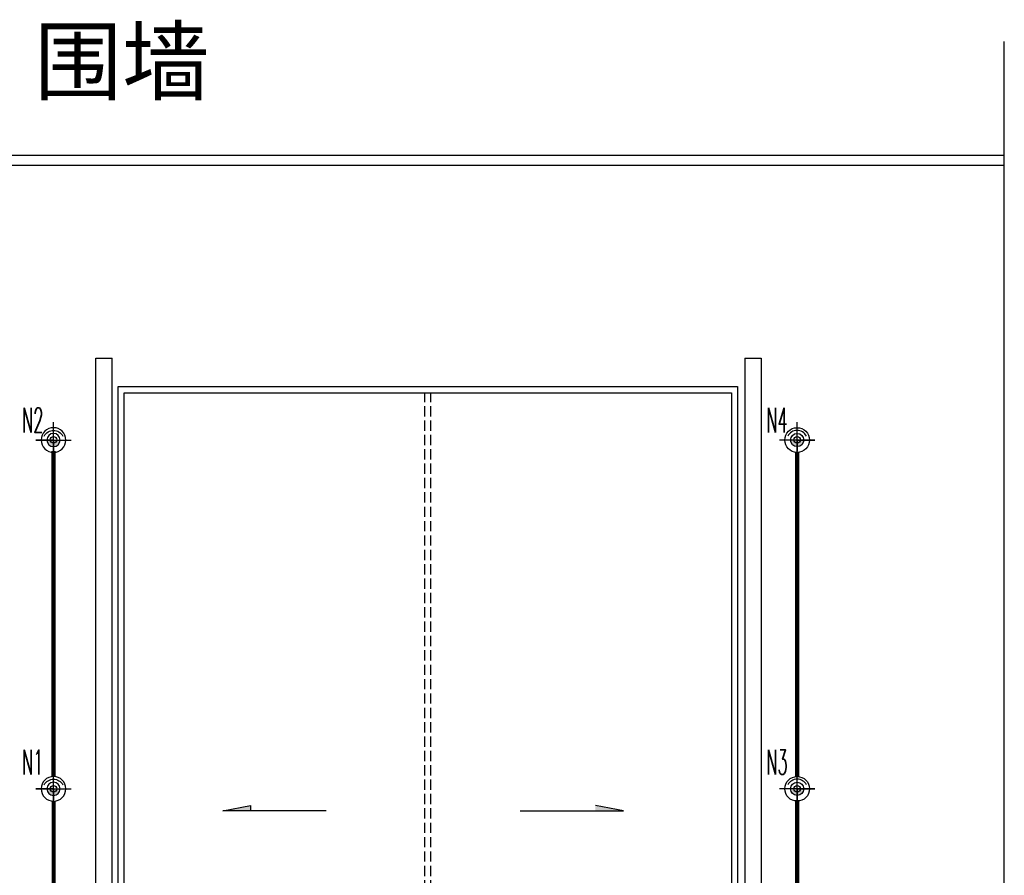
# Model space of a CAD drawing. Extents: x -345179 to -55199, y 109828 to 309166.
# Tile 28 of 30: x -103669 to -79672, y 256846 to 277695. Entities that reach past the tile are written whole.
import ezdxf

# ---------------------------------------------------------------- set-up
doc = ezdxf.new("R2010")
doc.units = 0
doc.header["$LTSCALE"] = 1000
doc.header["$MEASUREMENT"] = 0
doc.linetypes.add('DASH', pattern=[0.35, 0.25, -0.1])
doc.layers.get('0').update_dxf_attribs({"color": 252})
for name, color, linetype in [('PUB_DIM', 252, 'Continuous'), ('TEL_TEXT', 7, 'Continuous'), ('WIRE-照明', 1, 'Continuous'), ('体育设施', 252, 'Continuous'), ('植物$0$灌木字', 252, 'Continuous'), ('灯', 3, 'Continuous')]:
    doc.layers.add(name, color=color, linetype=linetype)
doc.styles.add('_TEL_DIM', font='SIMPLEX.shx', dxfattribs={"width": 0.6, "height": 3.5, "bigfont": 'HZTXT.shx'})
doc.styles.add('黑体字', font='simhei_1.ttf')

# ---------------------------------------------------------------- blocks, each defined once
blk = doc.blocks.new('A$C63707C13')
at = {"layer": '灯'}
h = blk.add_hatch(color=256, dxfattribs=at)
h.paths.add_polyline_path([(453, 453), (622, 453, 0.414214), (453, 622)])
h.paths.add_polyline_path([(453, 284, 0.414214), (622, 453), (453, 453)])
for p, q in [((453, 453), (453, 906)), ((453, 906), (453, 0)), ((906, 453), (0, 453)), ((453, 453), (736, 453))]:
    blk.add_line(p, q, dxfattribs=at)
for radius in [315, 169]:
    blk.add_circle((453, 453), radius, dxfattribs=at)
for start, end in [(116.8318, 180), (180, 243.1682)]:
    blk.add_arc((473, 453), 266, start, end, dxfattribs=at)

msp = doc.modelspace()

# ---------------------------------------------------------------- hatches: boundary and pattern name
at = {"layer": 'PUB_DIM'}
for points in [[(-98040, 258420), (-98040, 258549), (-98721, 258420)], [(-89635, 258420), (-89635, 258549), (-88954, 258420)]]:
    msp.add_hatch(color=256, dxfattribs=at).paths.add_polyline_path(points)

# ---------------------------------------------------------------- linework, layer by layer
for p, q in [((-79672, 192297), (-79672, 277165)), ((-151200, 274391), (-79672, 274391)), ((-151200, 274151), (-79672, 274151)), ((-101812, 240504), (-101812, 269449)), ((-101812, 269449), (-101412, 269449)), ((-101412, 240504), (-101412, 269449)), ((-85994, 269449), (-85994, 240504)), ((-85994, 269449), (-85594, 269449)), ((-85594, 269449), (-85594, 240505))]:
    msp.add_line(p, q)
for centre in [(-102843, 267455), (-84721, 267455), (-102843, 258954), (-84721, 258954)]:
    msp.add_circle(centre, 80)
for p, q in [((-98721, 258420), (-98040, 258549)), ((-98040, 258549), (-98040, 258420)), ((-88954, 258420), (-89635, 258549)), ((-96200, 258420), (-98721, 258420)), ((-91475, 258420), (-88954, 258420))]:
    msp.add_line(p, q, dxfattribs=at)
at = {"layer": 'WIRE-照明', "linetype": 'Continuous', "const_width": 100}
for points in [[(-102844, 259254), (-102844, 267183)], [(-84721, 267153), (-84721, 259254)], [(-102843, 250755), (-102843, 258654)], [(-84721, 250755), (-84721, 258684)]]:
    msp.add_lwpolyline(points, dxfattribs=at)
at = {"layer": '体育设施'}
for p, q in [((-101272, 268754), (-86172, 268754)), ((-101272, 240654), (-101272, 268754)), ((-101122, 240804), (-101122, 268604)), ((-101122, 268604), (-86322, 268604)), ((-86322, 268604), (-86322, 240804)), ((-86172, 268754), (-86172, 240654))]:
    msp.add_line(p, q, dxfattribs=at)
at = {"layer": '体育设施', "linetype": 'DASH'}
for p, q in [((-93797, 254729), (-93797, 268604)), ((-93647, 254729), (-93647, 268604))]:
    msp.add_line(p, q, dxfattribs=at)

# ---------------------------------------------------------------- block references
at = {"layer": '灯'}
for p, xscale, yscale, zscale, rotation in [((-102412, 267885), -0.9534047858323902, 0.9534047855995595, 0.9534047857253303, 90), ((-85153, 267885), 0.9534047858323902, 0.9534047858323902, 0.9534047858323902, 270), ((-102412, 259386), -0.9534047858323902, 0.9534047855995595, 0.9534047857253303, 90), ((-85152, 259386), 0.9534047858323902, 0.9534047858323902, 0.9534047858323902, 270)]:
    msp.add_blockref('A$C63707C13', p, dxfattribs=dict(at, xscale=xscale, yscale=yscale, zscale=zscale, rotation=rotation))

# ---------------------------------------------------------------- texts
at = {"layer": 'TEL_TEXT', "style": '_TEL_DIM', "width": 0.48}
for s, p in [('N2', (-103609, 267637)), ('N4', (-85470, 267637)), ('N1', (-103609, 259302)), ('N3', (-85470, 259302))]:
    msp.add_text(s, height=600, dxfattribs=at).set_placement(p)
at = {"layer": '植物$0$灌木字', "style": '黑体字'}
msp.add_text('围墙', height=1568.4, dxfattribs=at).set_placement((-103313, 275896))

doc.saveas('drawing.dxf')
